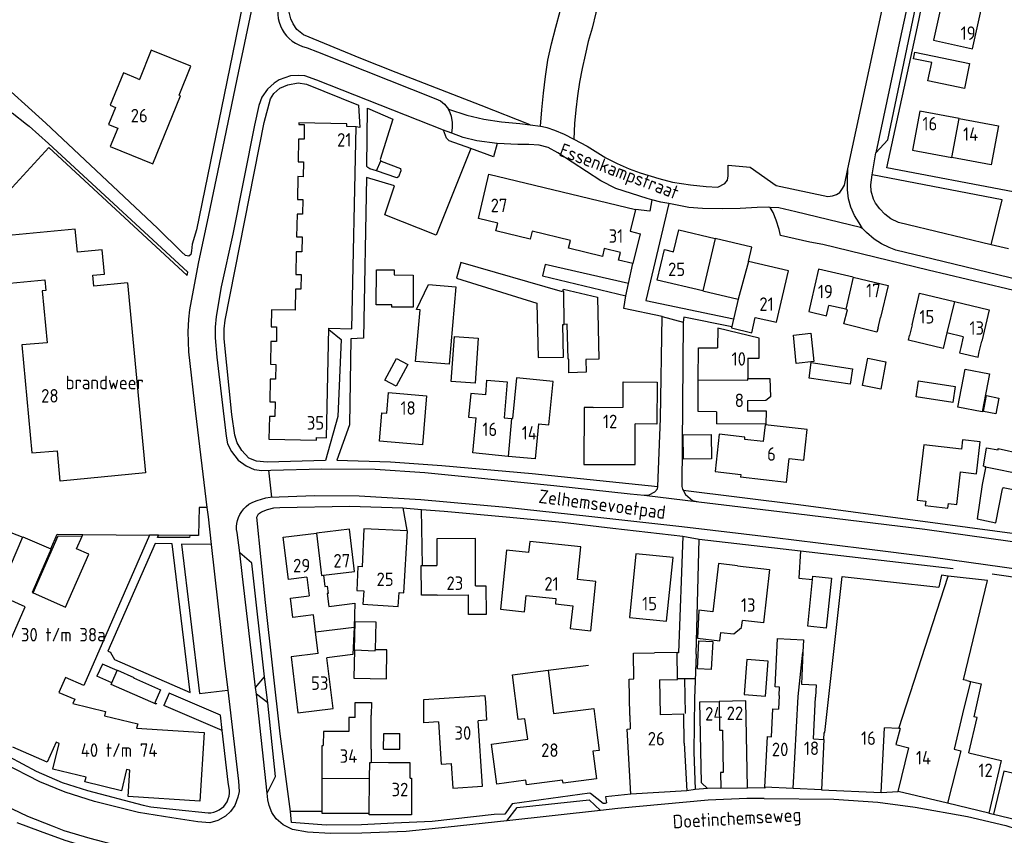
# Model space of a CAD drawing. Header units: metres. Extents: x 226218 to 240385, y 439369 to 449677.
# Tile 48 of 256: x 228645 to 228827, y 440047 to 440199. Entities that reach past the tile are written whole.
import ezdxf

# ---------------------------------------------------------------- set-up
doc = ezdxf.new("R2010")
doc.units = ezdxf.units.M
doc.header["$MEASUREMENT"] = 0
for name, color, linetype in [('BIJGEBOUW', 4, 'Continuous'), ('DAKRAND', 4, 'Continuous'), ('DAKRAND-BYG', 4, 'Continuous'), ('FUNKTIEAAND', 253, 'Continuous'), ('HOOFDGEBOUW', 4, 'Continuous'), ('HUISNUMMER', 253, 'Continuous'), ('KANTVERH', 253, 'Continuous'), ('KNTGESLVERH', 253, 'Continuous'), ('MUUR', 253, 'Continuous'), ('STRAATNAAM', 253, 'Continuous'), ('TUSSENMUUR', 253, 'Continuous')]:
    doc.layers.add(name, color=color, linetype=linetype)
doc.styles.get("Standard").update_dxf_attribs({"font": 'iso.shx'})

msp = doc.modelspace()

# ---------------------------------------------------------------- linework, layer by layer
at = {"layer": 'BIJGEBOUW'}
msp.add_lwpolyline([(228783.21, 440079.66), (228779.24, 440079.95), (228778.76, 440073.47), (228782.74, 440073.18), (228783.21, 440079.66)], dxfattribs=at)
at = {"layer": 'DAKRAND'}
for p, q in [((228782.87, 440123.53), (228773.64, 440123.61)), ((228823.51, 440115.49), (228823.52, 440115.57)), ((228648.03, 440095.07), (228646.83, 440092.36)), ((228697.72, 440095.18), (228698.16, 440091.77)), ((228820.03, 440076.06), (228820.74, 440075.9)), ((228709.63, 440063.31), (228709.66, 440069.61)), ((228757.61, 440069.6), (228757.64, 440067.11)), ((228712.02, 440066.27), (228714.96, 440066.22)), ((228712.85, 440060.83), (228709.63, 440060.84))]:
    msp.add_line(p, q, dxfattribs=at)
for points in [[(228666.44, 440187.53), (228663.75, 440188.64), (228661.28, 440182.64), (228662.3, 440182.22), (228661.01, 440179.08), (228662.7, 440178.38)], [(228710.6, 440145.69), (228710.64, 440152.17), (228713.91, 440152.15), (228713.9, 440151.21), (228717.46, 440151.19), (228717.43, 440145.21), (228713.5, 440145.23), (228713.51, 440145.67), (228710.6, 440145.69)], [(228803.59, 440141.43), (228803.38, 440140.6), (228797.25, 440142.13), (228797.91, 440144.77)], [(228816.32, 440140.46), (228815.65, 440137.6), (228809.22, 440139.12), (228809.42, 440139.99)], [(228818.91, 440137.77), (228818.69, 440136.8), (228822.12, 440135.99), (228822.34, 440136.95)], [(228730.9, 440129.01), (228731.1, 440131.7), (228734.83, 440131.43), (228734.33, 440124.73)], [(228740.68, 440123.65), (228742.57, 440123.46), (228743.36, 440131.46), (228736.58, 440132.13), (228735.84, 440124.59)], [(228750.81, 440126.62), (228756.38, 440126.69), (228756.36, 440131.38), (228762.64, 440131.33), (228762.6, 440123.54), (228758.6, 440123.63)], [(228779.44, 440132.01), (228783.52, 440132.05), (228783.65, 440128.64), (228782.76, 440127.95), (228779.4, 440127.87)], [(228823.52, 440115.57), (228823.54, 440115.67), (228823.12, 440115.76), (228823.7, 440119.2), (228825.82, 440118.78), (228825.86, 440119.03), (228830.22, 440118.04), (228830.81, 440120.9)], [(228642.83, 440097.33), (228645.12, 440102.67), (228650.27, 440100.47)], [(228650.27, 440100.47), (228650.33, 440100.44), (228648.03, 440095.07)], [(228645.55, 440089.69), (228640.42, 440092), (228642.83, 440097.33)], [(228700.85, 440095.57), (228701.07, 440093.5), (228701.52, 440093.55), (228701.66, 440092.2), (228701.52, 440092.18)], [(228793.75, 440066.45), (228796.91, 440095.33), (228814.85, 440093.36)], [(228708.3, 440092.66), (228708.13, 440090.23), (228714.65, 440089.77), (228714.83, 440092.37)], [(228785.27, 440073.28), (228785.34, 440074.84), (228784.54, 440074.88), (228784.97, 440083.83), (228789.78, 440083.6), (228789.67, 440081.32)], [(228763.08, 440076.17), (228766.4, 440076.22), (228766.33, 440081.26), (228762.17, 440081.21)], [(228789.67, 440081.32), (228789.39, 440075.38), (228792.14, 440075.25), (228792.02, 440072.95)], [(228820.74, 440075.9), (228822.72, 440075.46), (228821.31, 440069.36)], [(228722.12, 440068.41), (228719.4, 440068.24), (228719.41, 440072.52), (228730.74, 440073.27), (228730.83, 440072)], [(228706.68, 440069.21), (228706.72, 440072), (228709.7, 440071.96), (228709.66, 440069.61)], [(228783.87, 440065.65), (228784.09, 440070.8), (228785.14, 440070.75)], [(228767.67, 440064.47), (228767.58, 440069.82), (228763.19, 440069.7)]]:
    msp.add_lwpolyline(points, dxfattribs=at)
at = {"layer": 'DAKRAND-BYG'}
msp.add_line((228711.95, 440063.31), (228712.02, 440066.27), dxfattribs=at)
for points in [[(228810.43, 440192.48), (228820.54, 440190.37), (228819.58, 440185.76), (228812.83, 440187.17), (228813.54, 440190.55), (228810.17, 440191.25), (228810.43, 440192.48)], [(228745.18, 440148.22), (228745.14, 440148.06), (228726.29, 440153.54), (228725.46, 440150.61), (228740.37, 440145.96), (228740.59, 440135.89), (228745.31, 440136), (228745.18, 440142.04), (228745.43, 440142.05)], [(228757.34, 440149.6), (228741.9, 440153.17), (228741.42, 440151.05), (228756.82, 440147.32), (228757.34, 440149.6)], [(228725.32, 440149), (228724.1, 440134.65), (228717.9, 440135.17), (228718.72, 440144.76), (228718.04, 440144.82), (228720.31, 440149.42), (228725.32, 440149)], [(228745.18, 440148.22), (228745.29, 440148.59), (228751.59, 440147.12), (228751.84, 440135.59), (228749.43, 440135.54), (228749.48, 440133.17), (228746.31, 440133.1), (228746.26, 440135.59), (228746.14, 440135.59), (228746, 440142.06), (228745.43, 440142.05)], [(228791.15, 440140.39), (228791.67, 440135.15), (228788.44, 440134.83), (228787.91, 440140.07), (228791.15, 440140.39)], [(228729.51, 440139.48), (228728.93, 440131.18), (228724.49, 440131.49), (228725.08, 440139.79), (228729.51, 440139.48)], [(228716.42, 440134.61), (228714.28, 440130.59), (228712.2, 440131.69), (228714.34, 440135.72), (228716.42, 440134.61)], [(228791.22, 440134.97), (228798.86, 440133.79), (228798.42, 440130.94), (228790.79, 440132.11), (228791.22, 440134.97)], [(228805.05, 440135.13), (228804.1, 440130.07), (228800.71, 440130.71), (228801.66, 440135.77), (228805.05, 440135.13)], [(228824.23, 440132.89), (228822.85, 440125.83), (228818.35, 440126.71), (228819.73, 440133.77), (228824.23, 440132.89)], [(228811.11, 440131.6), (228817.88, 440130.54), (228817.43, 440127.59), (228810.65, 440128.65), (228811.11, 440131.6)], [(228825.99, 440128.4), (228825.44, 440125.47), (228823.13, 440125.91), (228823.68, 440128.84), (228825.99, 440128.4)], [(228767.46, 440121.58), (228772.68, 440121.65), (228772.74, 440117.14), (228767.52, 440117.07), (228767.46, 440121.58)], [(228794.96, 440095.03), (228794, 440085.75), (228790.55, 440086.1), (228791.51, 440095.39), (228794.96, 440095.03)], [(228706.56, 440081.73), (228706.66, 440087.02), (228710.49, 440086.94), (228710.39, 440081.76)], [(228772.95, 440083.27), (228772.66, 440078.1), (228770.1, 440078.24), (228770.38, 440083.41), (228772.95, 440083.27)], [(228706.56, 440081.73), (228706.46, 440076.51), (228712.48, 440076.4), (228712.58, 440081.72), (228710.39, 440081.76)]]:
    msp.add_lwpolyline(points, dxfattribs=at)
at = {"layer": 'HOOFDGEBOUW'}
for p, q in [((228666.44, 440187.53), (228666.7, 440187.43)), ((228696.2, 440176.37), (228696.12, 440172.16)), ((228696.06, 440169.42), (228695.98, 440165.21)), ((228695.92, 440162.47), (228695.83, 440158.26)), ((228695.78, 440155.52), (228695.7, 440151.32)), ((228648.68, 440148.24), (228649.6, 440138.63)), ((228771.13, 440148.28), (228777.68, 440146.73)), ((228797.61, 440144.84), (228794.48, 440145.57)), ((228797.91, 440144.77), (228797.61, 440144.84)), ((228803.59, 440141.43), (228804.04, 440143.33)), ((228809.9, 440141.99), (228809.42, 440139.99)), ((228816.35, 440140.46), (228816.32, 440140.46)), ((228819.38, 440139.74), (228816.35, 440140.46)), ((228691.08, 440138.87), (228691, 440134.66)), ((228819.38, 440139.74), (228818.91, 440137.77)), ((228822.34, 440136.95), (228822.81, 440138.92)), ((228779.48, 440135.8), (228779.44, 440132.01)), ((228690.94, 440131.92), (228690.86, 440127.71)), ((228779.4, 440127.87), (228779.38, 440125.98)), ((228773.64, 440125.86), (228773.64, 440123.61)), ((228734.33, 440124.73), (228735.69, 440124.61)), ((228735.69, 440124.61), (228735.84, 440124.59)), ((228786.6, 440112.78), (228778.1, 440113.73)), ((228656.09, 440102.82), (228656.23, 440103.14)), ((228656.23, 440103.14), (228668.6, 440103.02)), ((228646.83, 440092.36), (228647.03, 440092.28)), ((228721.86, 440091.9), (228727.68, 440091.93)), ((228699.85, 440081.08), (228699.35, 440085.09)), ((228661.62, 440075.62), (228662.61, 440077.91)), ((228763.08, 440076.17), (228763.19, 440069.7)), ((228661.48, 440075.3), (228661.62, 440075.62)), ((228785.27, 440073.28), (228785.14, 440070.75)), ((228791.65, 440065.25), (228792.02, 440072.95)), ((228807.46, 440067.17), (228804.77, 440067.3)), ((228807.67, 440067.16), (228807.46, 440067.17)), ((228791.65, 440065.25), (228793.55, 440065.16)), ((228709.63, 440063.31), (228709.63, 440060.84)), ((228793.12, 440055.83), (228787.83, 440056.07))]:
    msp.add_line(p, q, dxfattribs=at)
for points in [[(228815.44, 440201.92), (228813.88, 440194.69), (228821.11, 440193.12), (228822.68, 440200.36)], [(228674.08, 440184.5), (228676.25, 440189.87), (228668.9, 440192.86), (228666.7, 440187.43)], [(228662.7, 440178.38), (228661.32, 440174.99), (228669.18, 440171.8), (228674.3, 440184.41), (228674.08, 440184.5)], [(228818.61, 440180.19), (228811.34, 440181.55), (228809.99, 440174.31), (228817.26, 440172.95)], [(228818.61, 440180.19), (228825.88, 440178.83), (228824.53, 440171.59), (228817.26, 440172.95)], [(228690.8, 440124.97), (228690.72, 440120.76), (228699.53, 440120.59), (228699.54, 440121.08), (228701.38, 440121.04), (228701.79, 440141.34), (228706.1, 440141.25), (228706.86, 440178.66), (228705.15, 440178.69), (228705.16, 440179.2), (228696.26, 440179.37), (228696.26, 440179.11)], [(228696.26, 440179.11), (228697.26, 440179.09), (228697.21, 440176.35), (228696.2, 440176.37)], [(228696.12, 440172.16), (228697.13, 440172.14), (228697.08, 440169.4), (228696.06, 440169.42)], [(228731.49, 440169.86), (228758.64, 440163.36), (228757.66, 440159.29), (228759.48, 440158.85), (228758.15, 440153.3), (228755.5, 440153.93), (228755.84, 440155.38), (228752.86, 440156.1), (228752.51, 440154.65), (228746.22, 440156.15), (228746.57, 440157.6), (228739.47, 440159.3), (228739.13, 440157.85), (228732.78, 440159.37), (228733.13, 440160.82), (228729.53, 440161.68), (228731.49, 440169.86)], [(228695.98, 440165.21), (228697, 440165.19), (228696.95, 440162.45), (228695.92, 440162.47)], [(228664.5, 440149.75), (228658.28, 440149.16), (228658.08, 440151.16), (228660.22, 440151.36), (228659.79, 440155.84), (228655.21, 440155.4), (228654.8, 440159.67), (228641.86, 440158.44), (228642.7, 440149.69), (228649.18, 440150.31), (228649.37, 440148.3), (228648.68, 440148.24)], [(228695.83, 440158.26), (228696.87, 440158.24), (228696.8, 440155.5), (228695.78, 440155.52)], [(228771.13, 440148.28), (228762.67, 440150.27), (228764, 440155.92), (228765.69, 440155.52), (228766.64, 440159.54), (228773.41, 440157.94)], [(228779.55, 440153.7), (228780.18, 440156.35), (228773.41, 440157.94)], [(228777.68, 440146.73), (228776.42, 440141.39), (228780.17, 440140.51), (228780.84, 440143.35), (228784.76, 440142.43), (228787.01, 440151.94), (228779.55, 440153.7)], [(228695.7, 440151.32), (228696.71, 440151.3), (228696.65, 440148.56), (228695.64, 440148.58)], [(228799, 440150.78), (228792.57, 440152.29), (228791.17, 440146.35)], [(228664.5, 440149.75), (228667.86, 440114.52), (228652.04, 440113.01), (228651.51, 440118.6)], [(228799, 440150.78), (228805.43, 440149.27), (228804.04, 440143.33)], [(228695.64, 440148.58), (228695.56, 440144.67), (228691.2, 440144.76), (228691.14, 440141.61)], [(228809.9, 440141.99), (228811.28, 440147.83), (228817.74, 440146.3)], [(228791.17, 440146.35), (228790.73, 440144.44), (228794.03, 440143.66), (228794.48, 440145.57)], [(228817.74, 440146.3), (228824.2, 440144.77), (228822.81, 440138.92)], [(228691.14, 440141.61), (228692.14, 440141.59), (228692.09, 440138.85), (228691.08, 440138.87)], [(228779.48, 440135.8), (228781.53, 440135.79), (228781.57, 440139.47), (228773.88, 440141.36), (228773.85, 440137.7)], [(228649.6, 440138.63), (228644.94, 440138.25), (228646.8, 440118.23), (228651.51, 440118.6)], [(228770.28, 440131.78), (228770.33, 440137.73), (228773.85, 440137.7)], [(228691, 440134.66), (228692, 440134.64), (228691.95, 440131.9), (228690.94, 440131.92)], [(228773.64, 440125.86), (228770.22, 440125.9), (228770.28, 440131.78)], [(228712.87, 440129.4), (228719.9, 440128.83), (228719.18, 440119.75), (228711.19, 440120.39), (228711.62, 440125.68), (228712.56, 440125.6), (228712.87, 440129.4)], [(228730.9, 440129.01), (228728.12, 440129.27), (228727.7, 440124.88), (228729.09, 440124.75)], [(228690.86, 440127.71), (228691.86, 440127.69), (228691.8, 440124.95), (228690.8, 440124.97)], [(228750.81, 440126.62), (228749.12, 440126.63), (228749.09, 440116.08), (228758.58, 440116.06), (228758.6, 440123.63)], [(228782.87, 440123.53), (228782.89, 440125.95), (228779.38, 440125.98)], [(228735.06, 440117.59), (228728.47, 440118.22), (228729.09, 440124.75)], [(228740.68, 440123.65), (228740.07, 440117.12), (228735.06, 440117.59)], [(228786.6, 440112.78), (228787.09, 440117.18), (228789.83, 440116.88), (228790.46, 440122.56), (228782.66, 440123.43), (228782.32, 440120.34), (228778.88, 440120.73), (228778.92, 440121.15), (228774.15, 440121.68), (228773.38, 440114.76), (228778.15, 440114.23), (228778.1, 440113.73)], [(228810.86, 440109.49), (228812.44, 440109.31), (228812.34, 440108.48), (228816.53, 440108), (228816.62, 440108.83), (228818.19, 440108.65), (228818.89, 440114.72), (228821.85, 440114.38), (228822.53, 440120.3), (228819.25, 440120.68), (228819.05, 440118.95), (228812.04, 440119.76), (228810.86, 440109.49)], [(228823.51, 440115.49), (228822.89, 440112.39), (228821.93, 440106), (228825.39, 440105.3), (228826.64, 440111.56), (228826.69, 440111.55), (228826.75, 440111.84), (228830.23, 440111.15), (228829.52, 440107.62), (228831.1, 440107.3)], [(228697.72, 440095.18), (228694.33, 440094.77), (228693.37, 440102.63), (228699.54, 440103.38)], [(228700.85, 440095.57), (228706.58, 440096.27), (228705.62, 440104.12), (228699.54, 440103.38)], [(228714.83, 440092.37), (228715.73, 440092.33), (228716.36, 440103.82), (228708.28, 440104.18), (228707.96, 440097.14), (228707.2, 440097.18), (228707, 440092.72), (228708.3, 440092.66)], [(228668.6, 440103.02), (228656.38, 440075.13), (228652.99, 440076.61), (228651.79, 440073.86), (228654.72, 440072.58), (228654.38, 440071.82), (228660.45, 440070.31), (228660.26, 440069.54), (228666.4, 440068.02), (228666.2, 440067.2), (228678.68, 440066.42), (228677.88, 440053.71), (228664.65, 440054.54), (228664.95, 440059.43), (228664.33, 440059.58), (228663.37, 440055.62), (228656.6, 440057.27), (228656.82, 440058.14), (228650.67, 440059.63), (228651.83, 440064.4), (228651.26, 440064.64), (228649.64, 440060.92), (228643.24, 440063.72)], [(228647.03, 440092.28), (228653.03, 440089.65), (228657.33, 440099.47), (228655.06, 440100.47), (228656.09, 440102.82)], [(228729.01, 440093.58), (228728.96, 440102.36), (228721.81, 440102.32), (228721.83, 440097.4)], [(228751.29, 440094.43), (228747.89, 440094.78), (228748.52, 440100.8), (228739.04, 440101.79), (228738.83, 440099.8), (228734.74, 440100.22), (228733.6, 440089.26), (228738.07, 440088.8), (228738.37, 440091.79), (228743.9, 440091.23), (228743.79, 440090.24), (228747, 440089.9), (228746.56, 440085.67), (228750.34, 440085.28), (228751.29, 440094.43)], [(228758.68, 440099.56), (228757.5, 440087.76), (228764.41, 440087.07), (228765.59, 440098.87), (228758.68, 440099.56)], [(228721.86, 440091.9), (228718.98, 440091.89), (228718.93, 440097.38), (228721.83, 440097.4)], [(228777.52, 440097.34), (228774, 440097.74), (228772.97, 440088.78), (228770.37, 440089.08), (228770.14, 440083.89), (228774.28, 440083.41), (228774.46, 440084.98), (228776.86, 440084.73), (228778.25, 440085.88), (228778.47, 440087.16)], [(228777.52, 440097.34), (228783.49, 440096.66), (228782.35, 440086.72), (228778.47, 440087.16)], [(228816.57, 440095.41), (228815.35, 440095.55), (228814.85, 440093.36)], [(228820.03, 440076.06), (228819.39, 440076.21), (228823.86, 440094.57), (228816.57, 440095.41)], [(228729.01, 440093.58), (228730.92, 440093.59), (228730.95, 440088.3), (228727.7, 440088.28), (228727.68, 440091.93)], [(228699.35, 440085.09), (228698.95, 440088.25), (228695.13, 440087.76), (228694.69, 440091.34), (228698.16, 440091.77)], [(228701.52, 440092.18), (228701.8, 440089.78), (228706.65, 440090.38), (228706.48, 440085.95)], [(228641.03, 440079.37), (228645.55, 440089.69)], [(228706.48, 440085.95), (228706.28, 440080.88), (228701.42, 440080.27)], [(228699.85, 440081.08), (228694.8, 440080.46), (228696.09, 440070.07), (228702.59, 440070.88), (228701.42, 440080.27)], [(228757.61, 440069.6), (228757.49, 440076.34), (228758.33, 440076.36), (228758.25, 440081.14), (228762.17, 440081.21)], [(228662.61, 440077.91), (228662.63, 440077.96), (228665.66, 440076.64), (228665.61, 440076.53), (228670.62, 440074.35), (228669.56, 440071.91), (228669.86, 440071.78), (228669.82, 440071.69), (228661.48, 440075.3)], [(228738.67, 440065.2), (228738.14, 440068.99), (228736.91, 440068.82), (228735.84, 440077.14), (228742.43, 440077.97), (228743.47, 440069.92), (228750.91, 440070.87), (228751.39, 440066.9)], [(228730.83, 440072), (228731.05, 440068.69), (228729.49, 440068.58)], [(228774.45, 440056.09), (228771.99, 440056.04), (228770.88, 440057.1), (228770.57, 440072.13), (228774.15, 440072.2)], [(228774.45, 440056.09), (228779.4, 440056.2), (228779.07, 440072.31), (228774.15, 440072.2)], [(228706.68, 440069.21), (228705.49, 440069.2), (228705.5, 440066.64), (228700.81, 440066.64), (228700.79, 440064.03)], [(228820.4, 440062.68), (228821.96, 440069.2), (228821.31, 440069.36)], [(228722.12, 440068.41), (228722.65, 440060.54), (228724.46, 440060.66), (228724.77, 440056.09), (228730.3, 440056.46), (228729.49, 440068.58)], [(228751.39, 440066.9), (228751.9, 440063.1), (228750.71, 440062.94), (228751.39, 440057.85), (228745.22, 440057.03), (228745.14, 440057.62), (228738.45, 440056.73), (228738.33, 440057.61), (228732.92, 440056.88), (228731.93, 440064.29), (228738.67, 440065.2)], [(228767.67, 440064.47), (228768.17, 440055.6), (228757.75, 440055.01), (228757.07, 440067.07), (228757.64, 440067.11)], [(228793.12, 440055.83), (228804.18, 440055.33), (228804.77, 440067.3)], [(228807.67, 440067.16), (228806.85, 440064.2), (228809.28, 440063.61)], [(228711.95, 440063.31), (228714.96, 440063.32), (228714.96, 440066.22)], [(228787.83, 440056.07), (228782.62, 440056.3), (228783.07, 440065.69), (228783.87, 440065.65)], [(228793.55, 440065.16), (228793.61, 440066.45), (228793.75, 440066.45)], [(228700.56, 440057.93), (228700.55, 440064.03), (228700.79, 440064.03)], [(228816.47, 440053.31), (228807.34, 440055.49), (228809.28, 440063.61)], [(228820.4, 440062.68), (228826.42, 440061.25), (228824.09, 440051.49), (228816.47, 440053.31)], [(228716.89, 440057.95), (228716.9, 440060.83), (228712.85, 440060.83)], [(228830.09, 440059.57), (228829.85, 440058.58), (228826.91, 440059.29), (228824.99, 440051.28), (228830.67, 440049.92)], [(228709.28, 440051.44), (228700.57, 440051.43), (228700.56, 440057.93)], [(228716.89, 440057.95), (228717.14, 440057.95), (228717.1, 440051.19), (228709.28, 440051.19), (228709.28, 440051.44)]]:
    msp.add_lwpolyline(points, dxfattribs=at)
at = {"layer": 'KANTVERH'}
for p, q in [((228643.16, 440181.22), (228645.77, 440179.17)), ((228645.77, 440179.17), (228646.27, 440178.76)), ((228646.27, 440178.76), (228649.85, 440175.59)), ((228747.35, 440179.27), (228747.22, 440176.36)), ((228649.85, 440175.59), (228675.69, 440151.7)), ((228710.65, 440170.47), (228711.47, 440172.33)), ((228757.34, 440149.6), (228758.15, 440153.3)), ((228690.61, 440115.02), (228691.2, 440110.03)), ((228760.27, 440110.39), (228770.36, 440109.15)), ((228677.76, 440108.11), (228677.68, 440102.91)), ((228679.23, 440108.12), (228677.76, 440108.11)), ((228715.51, 440108.04), (228718.97, 440107.75)), ((228685.29, 440099.7), (228684.8, 440103.46)), ((228670.25, 440103), (228668.6, 440103.02)), ((228670.07, 440102.54), (228670.25, 440103)), ((228675.99, 440102.53), (228670.07, 440102.54)), ((228676.03, 440102.93), (228670.25, 440103)), ((228676.03, 440102.93), (228675.99, 440102.53)), ((228677.68, 440102.91), (228676.03, 440102.93)), ((228767.39, 440102.81), (228770.43, 440102.22)), ((228669.61, 440101.44), (228660.88, 440081.5)), ((228672.75, 440101.41), (228669.61, 440101.44)), ((228676.1, 440073.82), (228672.75, 440101.41)), ((228680.01, 440101.24), (228674.49, 440101.31)), ((228674.49, 440101.31), (228677.84, 440073.64)), ((228789.23, 440100.07), (228817.53, 440096.82)), ((228687.51, 440097.87), (228685.29, 440099.7)), ((228685.84, 440095.35), (228685.29, 440099.7)), ((228687.55, 440097.83), (228687.55, 440097.85)), ((228688.24, 440074.79), (228685.84, 440095.35)), ((228842.67, 440093.25), (228824.71, 440095.76)), ((228660.88, 440081.5), (228661.35, 440081.31)), ((228661.35, 440081.31), (228661.33, 440081.23)), ((228661.33, 440081.23), (228662.11, 440079.93)), ((228662.11, 440079.93), (228676.1, 440073.82)), ((228659.84, 440079.1), (228658.85, 440076.85)), ((228662.61, 440077.91), (228659.84, 440079.1)), ((228661.62, 440075.62), (228658.85, 440076.85)), ((228690.5, 440071.95), (228689.9, 440076.75)), ((228769.69, 440076.4), (228766.44, 440076.39)), ((228767.91, 440069.97), (228767.8, 440076.39)), ((228677.84, 440073.64), (228683.09, 440074.28)), ((228672.25, 440073.74), (228671.26, 440071.46)), ((228681.71, 440069.64), (228672.25, 440073.74)), ((228690.39, 440055.2), (228688.43, 440073.52)), ((228682.04, 440066.79), (228671.26, 440071.46)), ((228682.04, 440066.79), (228681.71, 440069.64)), ((228683.15, 440057.24), (228682.04, 440066.79)), ((228683.4, 440055.7), (228683.15, 440057.24)), ((228757.78, 440055.02), (228753.07, 440054.51)), ((228804.18, 440055.33), (228807.34, 440055.49)), ((228732.45, 440051.21), (228720.95, 440049.91)), ((228824.09, 440051.49), (228824.99, 440051.28))]:
    msp.add_line(p, q, dxfattribs=at)
for points in [[(228713.16, 440333.16), (228708.64, 440311.28), (228704.55, 440291.14), (228700.34, 440270.41), (228694.54, 440243.07), (228688, 440211.88), (228683.93, 440192.09), (228677.3, 440159.59), (228676.48, 440156.94), (228676.37, 440155.66), (228676.23, 440155.01), (228675.86, 440154.69), (228675.27, 440154.83), (228674.48, 440155.49), (228670.07, 440159.85), (228649.35, 440179.35), (228639.6, 440188.13), (228636.57, 440190.25), (228633.46, 440192), (228630.65, 440193.53), (228626.34, 440195.72), (228621.72, 440197.44), (228614.91, 440199.34), (228612.38, 440200.02)], [(228856.97, 440208.8), (228861.78, 440207.79), (228854.94, 440176.8), (228852.04, 440162.16), (228805.21, 440171.08), (228810.89, 440197.16), (228817.82, 440230.67), (228826.42, 440270.72), (228832.5, 440299.37), (228855.9, 440293.51), (228863.09, 440291.84)], [(228697.41, 440247.9), (228693.71, 440230.37), (228688.33, 440204.55), (228684.76, 440187.46), (228681.79, 440173.21), (228679.54, 440162.31), (228677.62, 440153.31), (228676, 440144.74), (228675.82, 440143.01), (228675.66, 440140.65), (228675.8, 440136.97), (228677.13, 440125.62), (228679.23, 440108.12)], [(228797.36, 440167.87), (228798.01, 440170.89), (228810.06, 440226.8), (228810.17, 440227.76), (228810.12, 440228.8), (228809.86, 440229.98), (228809.38, 440230.96), (228808.79, 440231.76), (228807.79, 440232.6), (228806.38, 440233.24), (228805.18, 440233.62), (228772.13, 440241.32), (228771.02, 440241.58)], [(228814.28, 440225.3), (228807.87, 440195.91), (228803.17, 440173.86)], [(228827.77, 440156.03), (228824.54, 440156.8), (228809.16, 440160.48), (228807.39, 440160.91), (228805.95, 440161.6), (228804.81, 440162.47), (228803.9, 440163.46), (228803.14, 440164.48), (228802.77, 440165.26), (228802.33, 440166.71), (228802.26, 440167.93), (228802.49, 440169.75), (228803.17, 440173.86), (228805.37, 440176.26), (228810.01, 440198.35), (228815.1, 440222.43)], [(228757.05, 440216.61), (228755.93, 440213.86), (228754.88, 440211.09), (228753.89, 440208.29), (228752.97, 440205.48), (228752.11, 440202.64), (228751.31, 440199.79), (228750.58, 440196.92)], [(228739.13, 440179.04), (228730.04, 440182.59), (228714.27, 440188.74), (228707.75, 440191.29), (228697.12, 440195.67), (228695.89, 440196.7), (228695.19, 440197.73), (228694.77, 440198.69), (228694.42, 440200.12), (228694.45, 440201.31), (228696.31, 440210.95)], [(228742.41, 440191.02), (228743.1, 440194.06), (228743.85, 440197.09), (228744.65, 440200.1), (228745.52, 440203.09), (228746.45, 440206.06), (228747.43, 440209.02)], [(228692.6, 440201.6), (228692.44, 440200.9), (228692.36, 440200.18), (228692.36, 440199.46), (228692.44, 440198.75), (228692.6, 440198.04), (228692.83, 440197.36), (228693.14, 440196.71), (228693.52, 440196.09), (228693.96, 440195.53), (228694.46, 440195.01), (228695.01, 440194.55), (228695.61, 440194.15), (228696.26, 440193.82), (228696.93, 440193.56), (228697.63, 440193.38)], [(228750.58, 440196.92), (228749.89, 440194.44), (228749.28, 440191.95), (228748.74, 440189.44), (228748.27, 440186.91), (228747.89, 440184.37), (228747.58, 440181.82), (228747.35, 440179.27)], [(228697.63, 440193.38), (228697.81, 440193.28), (228699.69, 440192.53)], [(228699.69, 440192.53), (228721.61, 440183.86), (228722.51, 440183.45), (228723.24, 440182.86), (228723.73, 440182.21), (228723.99, 440181.92), (228727.39, 440180.83), (228730.55, 440180.1), (228733.79, 440179.6), (228737.19, 440179.26), (228739.13, 440179.04), (228741.02, 440178.75)], [(228741.02, 440178.75), (228741.27, 440181.83), (228741.59, 440184.9), (228741.97, 440187.97), (228742.41, 440191.02)], [(228755, 440167.22), (228752.22, 440168.66), (228744.25, 440173.86), (228742.45, 440174.81), (228740.76, 440175.26), (228738.89, 440175.41), (228736.81, 440175.41), (228732.99, 440175.58), (228729.26, 440176.08), (228726.72, 440176.67), (228724.6, 440177.45), (228723.73, 440177.77), (228723.08, 440178.02), (228699.58, 440187.28), (228697.39, 440188.08), (228696.14, 440188.16), (228694.68, 440188.09), (228692.63, 440187.37), (228691.65, 440186.76), (228690.46, 440185.63), (228689.4, 440184.17), (228688.83, 440182.6), (228688.03, 440178.99), (228684, 440158.74), (228681.83, 440149), (228680.95, 440143.51), (228680.72, 440141.53), (228680.74, 440139.58), (228681.04, 440135.99), (228682.77, 440121.32), (228683.03, 440119.93), (228683.77, 440118.48)], [(228701.78, 440141.11), (228704.09, 440139.23), (228703.49, 440124.95), (228701.18, 440116.85), (228690.41, 440116.51), (228688.4, 440116.7), (228686.99, 440117.26), (228685.66, 440118.71), (228684.82, 440120.13), (228684.37, 440121.55), (228683.85, 440125.37), (228682.43, 440139.38), (228682.39, 440141.23), (228682.57, 440142.83), (228689.82, 440179.46), (228690.99, 440183.83), (228691.61, 440184.83), (228692.72, 440185.79), (228694.24, 440186.42), (228696.15, 440186.8), (228697.68, 440186.53), (228707.29, 440182.66), (228707.56, 440178.55), (228706.86, 440178.66)], [(228708.86, 440171.3), (228708.98, 440182.09), (228713.69, 440180.08)], [(228724.6, 440177.45), (228724.75, 440178.5), (228724.71, 440179.52), (228724.53, 440180.56), (228724.32, 440181.23), (228723.99, 440181.92)], [(228713.69, 440180.08), (228711.32, 440172.57), (228711.47, 440172.33), (228711.48, 440172.32), (228715.11, 440170.95), (228715.18, 440170.53), (228714.71, 440169.38), (228714.44, 440169.18), (228710.65, 440170.47), (228709.4, 440170.9), (228709.06, 440171.1), (228708.86, 440171.3)], [(228741.02, 440178.75), (228741.38, 440178.7), (228742.22, 440178.51), (228743.63, 440178.01), (228745.43, 440177.32), (228747.22, 440176.36)], [(228728.14, 440174.61), (228724.08, 440176.03), (228723.62, 440176.57), (228723.08, 440178.02)], [(228747.22, 440176.36), (228749.68, 440175.05), (228753.13, 440172.92), (228755.21, 440171.84), (228757.45, 440170.88)], [(228732.99, 440175.58), (228732.32, 440173.09), (228728.14, 440174.61), (228721.7, 440158.55), (228712.18, 440162.32), (228713.95, 440167.74), (228708.79, 440169.26), (228708.22, 440139.47), (228705.86, 440139.34), (228705.65, 440123.41), (228703.3, 440116.88), (228713.22, 440116.61), (228722.73, 440115.89), (228739.46, 440114.39), (228762.79, 440112.03)], [(228757.45, 440170.88), (228759.48, 440170.12), (228762.94, 440169.07), (228765.51, 440168.42), (228768.82, 440167.88), (228771.72, 440167.59), (228773.89, 440167.5), (228775.18, 440168.14), (228775.67, 440168.8), (228775.8, 440169.56), (228775.8, 440171.56), (228779.91, 440171.16), (228784.68, 440167.77), (228794.27, 440165.72), (228795.15, 440165.84), (228795.9, 440166.09), (228796.51, 440166.51), (228797.01, 440167.2), (228797.36, 440167.87)], [(228800.71, 440159.82), (228800.08, 440160.86), (228799.19, 440162.22), (228798.57, 440163.76), (228798.13, 440165.3), (228797.94, 440166.99), (228797.9, 440168.65), (228798.01, 440170.89)], [(228824.54, 440156.8), (228826.58, 440165.13), (228802.49, 440169.75)], [(228804.21, 440156.97), (228802.89, 440157.82), (228801.47, 440159.06), (228800.71, 440159.82), (228800.36, 440160.01), (228788.37, 440162.88), (228785.18, 440163.66), (228783.58, 440163.72), (228783.22, 440163.74), (228781.2, 440163.73), (228778.01, 440163.55), (228774.77, 440163.43), (228771.04, 440163.51), (228768.55, 440163.68), (228764.83, 440164.42), (228763.33, 440164.72), (228761.69, 440165.15), (228760.83, 440165.37), (228755, 440167.22)], [(228761.69, 440165.15), (228761.28, 440163.04), (228758.64, 440163.36)], [(228764.83, 440164.42), (228760.55, 440146.49), (228776.81, 440143.06)], [(228790.95, 440157.31), (228785.5, 440158.52), (228785.28, 440159.65), (228784.69, 440161.38), (228784.13, 440162.75), (228783.58, 440163.72)], [(228767.45, 440111.35), (228788.84, 440108.7), (228835.37, 440102.46), (228837.11, 440102.34), (228838.22, 440102.53), (228839.37, 440103), (228840.41, 440103.94), (228841.23, 440105.32), (228841.61, 440106.52), (228848.6, 440140.94), (228848.1, 440142.46), (228847.33, 440143.77), (228831.09, 440147.76), (228812.86, 440152.09), (228793.36, 440156.86), (228790.95, 440157.31)], [(228831.92, 440149.77), (228813.81, 440154.12), (228806.85, 440155.8), (228805.63, 440156.28), (228804.21, 440156.97)], [(228763.55, 440143.48), (228756.5, 440144.99), (228756.82, 440147.32)], [(228762.79, 440112.03), (228763.25, 440124.58), (228763.55, 440143.48), (228767.46, 440142.47)], [(228767.46, 440142.47), (228767.25, 440112.03), (228767.36, 440111.54), (228767.45, 440111.35), (228767.92, 440110.5), (228769.18, 440109.44), (228770.36, 440109.15), (228788.42, 440107.02), (228812.27, 440104.11), (228835.99, 440100.75)], [(228776.46, 440141.58), (228767.6, 440143.36), (228767.46, 440142.47)], [(228635.3, 440125.71), (228635.57, 440117.57), (228636.18, 440106.07), (228645.09, 440102.6)], [(228683.77, 440118.48), (228685.03, 440116.89), (228686.48, 440115.82), (228687.98, 440115.17), (228689.39, 440114.96), (228691.05, 440115.04), (228700.51, 440115.3), (228710.37, 440115.19), (228719.57, 440114.58), (228728.27, 440113.74), (228743.53, 440112.2), (228757.63, 440110.62), (228760.27, 440110.39), (228761.19, 440110.49), (228762.22, 440111.04), (228762.73, 440111.59), (228762.79, 440112.03)], [(228686.98, 440108.72), (228687.73, 440109.1), (228688.51, 440109.42), (228689.31, 440109.68), (228690.13, 440109.88), (228690.96, 440110.02)], [(228690.96, 440110.02), (228699.21, 440110.34), (228707.45, 440110.3), (228718.84, 440109.57), (228734.69, 440108.17), (228749.96, 440106.54), (228767.23, 440104.57), (228784.48, 440102.58), (228800.51, 440100.61), (228813.82, 440098.91), (228839.79, 440095.29), (228850.2, 440093.81), (228851.22, 440097.68), (228851.7, 440098.2), (228852.28, 440098.37), (228853.09, 440098.26), (228858.47, 440097.38)], [(228679.23, 440108.12), (228679.43, 440106.41), (228680.01, 440101.24)], [(228685.07, 440106.25), (228685.33, 440106.83), (228685.66, 440107.37), (228686.05, 440107.87), (228686.49, 440108.32), (228686.98, 440108.72)], [(228700.52, 440051.76), (228694.71, 440051.8), (228692.78, 440066.16), (228690.09, 440090.53), (228688.49, 440106.3), (228688.8, 440106.92), (228689.34, 440107.29), (228690.43, 440107.75), (228691.6, 440108.08), (228692.76, 440108.12), (228705.65, 440108.39), (228715.51, 440108.04), (228716.25, 440103.93)], [(228719.16, 440097.38), (228718.97, 440107.75), (228723.16, 440107.41), (228734.68, 440106.39), (228745.08, 440105.38), (228754.46, 440104.28), (228767.39, 440102.81), (228766.59, 440081.17), (228766.39, 440081.17)], [(228684.8, 440103.46), (228684.73, 440104.02), (228684.72, 440104.59), (228684.77, 440105.16), (228684.89, 440105.71), (228685.07, 440106.25)], [(228769.88, 440080.96), (228770.43, 440102.22), (228789.23, 440100.07), (228788.89, 440095.03), (228791.44, 440094.76)], [(228680.01, 440101.24), (228682.5, 440079.29), (228683.09, 440074.28)], [(228782.49, 440054.18), (228779.27, 440054.17), (228772.11, 440053.89), (228755.35, 440052.34), (228752.15, 440051.99), (228734.79, 440050.06), (228723.94, 440048.88), (228716.12, 440048.1), (228707.91, 440047.8), (228702.11, 440047.74), (228697.87, 440047.95), (228695.07, 440048.45), (228693.32, 440049.34), (228692.06, 440050.41), (228691.24, 440051.61), (228690.74, 440052.93), (228690.51, 440053.95), (228690.39, 440055.2), (228691.92, 440058.27), (228690.5, 440071.95), (228688.43, 440073.52), (228688.24, 440074.79), (228689.9, 440076.75), (228687.55, 440097.83), (228687.51, 440097.87)], [(228769.88, 440080.96), (228769.54, 440072.71), (228769.43, 440062.86), (228769.69, 440055.86)], [(228624.85, 440075.56), (228628.98, 440071.65), (228632.72, 440068.49), (228637.19, 440065.21), (228642.5, 440061.96), (228647.58, 440059.29), (228652.42, 440057.19), (228657.08, 440055.7), (228667.38, 440052.97), (228668.85, 440052.66)], [(228683.09, 440074.28), (228685.1, 440057.4), (228685.17, 440055.47), (228684.96, 440054.43), (228684.37, 440052.93), (228683.58, 440051.79), (228682.64, 440050.94), (228681.22, 440050.11), (228679.73, 440049.69), (228677.52, 440049.88), (228672.7, 440050.61), (228666.56, 440051.63), (228658.39, 440053.62), (228652.93, 440055.37), (228648.24, 440057.29), (228641.5, 440060.75), (228636.2, 440064.1), (228630.34, 440068.46), (228625.03, 440073.15)], [(228622.37, 440066.27), (228626.1, 440063.14), (228628.4, 440061.31), (228632.13, 440058.63), (228635.62, 440056.4), (228641.7, 440052.95), (228645.99, 440050.91), (228650.55, 440049.14), (228652.73, 440048.28), (228657.52, 440046.84), (228663.14, 440045.37), (228668.74, 440044.21), (228676.91, 440043.05), (228684.48, 440042.14)], [(228771.99, 440056.04), (228769.69, 440055.86), (228768.17, 440055.6)], [(228782.62, 440056.3), (228782.61, 440056.13), (228779.4, 440056.2)], [(228679.42, 440051.53), (228679.96, 440051.56), (228680.49, 440051.66), (228681, 440051.83), (228681.49, 440052.07), (228681.93, 440052.38), (228682.33, 440052.74), (228682.67, 440053.16), (228682.96, 440053.61), (228683.18, 440054.11), (228683.32, 440054.63), (228683.4, 440055.16), (228683.4, 440055.7)], [(228753.07, 440054.51), (228753.28, 440053.39), (228753.02, 440053.26), (228752.66, 440053.26), (228750.3, 440055.11), (228750.13, 440055.17), (228735.78, 440053.23), (228734.44, 440051.28), (228732.45, 440051.21)], [(228782.49, 440054.18), (228795.37, 440054.05), (228803.52, 440053.51), (228810.48, 440052.61), (228820.14, 440050.86), (228827.25, 440049.19), (228831.08, 440047.98)], [(228668.85, 440052.66), (228673.43, 440052.15), (228679.42, 440051.53)], [(228734.79, 440050.06), (228736.74, 440052.55), (228750.05, 440053.98), (228752.15, 440051.99)], [(228720.95, 440049.91), (228713.85, 440049.62), (228707.88, 440049.34), (228701.31, 440049.27), (228694.88, 440049.75), (228694.71, 440051.8)], [(228643.99, 440049.78), (228648.34, 440048.17), (228652.92, 440046.49), (228657.93, 440044.93), (228664.25, 440043.48), (228667.14, 440043.03), (228673.59, 440042.04), (228682.47, 440040.74), (228694.35, 440039.63), (228703.84, 440039.4), (228711.57, 440039.47), (228712.35, 440039.12), (228712.76, 440038.39), (228710.99, 440010.77)]]:
    msp.add_lwpolyline(points, dxfattribs=at)
at = {"layer": 'KNTGESLVERH'}
for p, q in [((228649.95, 440174.82), (228639.8, 440163.84)), ((228675.57, 440151.13), (228649.95, 440174.82)), ((228675.57, 440151.13), (228675.69, 440151.7))]:
    msp.add_line(p, q, dxfattribs=at)
at = {"layer": 'MUUR'}
for p, q in [((228647.03, 440092.28), (228651.67, 440102.86)), ((228650.27, 440100.47), (228651.46, 440103.18)), ((228651.46, 440103.18), (228656.23, 440103.14)), ((228651.67, 440102.86), (228656.09, 440102.82)), ((228742.43, 440077.97), (228749.9, 440078.91))]:
    msp.add_line(p, q, dxfattribs=at)
at = {"layer": 'TUSSENMUUR'}
for p, q in [((228817.26, 440172.95), (228818.61, 440180.19)), ((228773.41, 440157.94), (228771.13, 440148.28)), ((228779.55, 440153.7), (228777.68, 440146.73)), ((228799, 440150.78), (228797.61, 440144.84)), ((228817.74, 440146.3), (228816.35, 440140.46)), ((228735.69, 440124.61), (228735.06, 440117.59)), ((228830.82, 440114.09), (228823.52, 440115.57)), ((228807.46, 440067.17), (228816.57, 440095.41)), ((228699.35, 440085.09), (228706.48, 440085.95)), ((228793.55, 440065.16), (228793.12, 440055.83)), ((228700.56, 440057.93), (228709.36, 440057.94)), ((228709.28, 440051.44), (228709.36, 440057.94))]:
    msp.add_line(p, q, dxfattribs=at)
for points in [[(228745.43, 440142.05), (228745.37, 440148.16), (228745.18, 440148.22)], [(228770.28, 440131.78), (228779.44, 440131.73), (228779.44, 440132.01)], [(228699.54, 440103.38), (228700.47, 440095.52), (228700.85, 440095.57)], [(228706.56, 440081.73), (228710.38, 440081.56), (228710.39, 440081.76)], [(228787.83, 440056.07), (228788.75, 440073.11), (228789.67, 440081.32)], [(228820.74, 440075.9), (228819.21, 440069.86), (228817.67, 440063.34), (228818.95, 440063.03), (228816.47, 440053.31)], [(228774.15, 440072.2), (228774.23, 440066.85), (228774.75, 440066.87), (228774.91, 440059.01), (228774.39, 440059), (228774.45, 440056.09)], [(228709.36, 440057.94), (228709.39, 440060.84), (228709.63, 440060.84)]]:
    msp.add_lwpolyline(points, dxfattribs=at)

# ---------------------------------------------------------------- texts
at = {"layer": 'FUNKTIEAAND'}
msp.add_text('brandweer', height=2.5, dxfattribs=at).set_placement((228653.04, 440130.03))
at = {"layer": 'HUISNUMMER'}
for s, p in [('19', (228818.88, 440194.76)), ('26', (228665.09, 440179.48)), ('16', (228811.81, 440177.99)), ('14', (228819.34, 440176.05)), ('21', (228703.34, 440174.99)), ('27', (228731.79, 440162.84)), ('31', (228753.66, 440157.17)), ('25', (228764.67, 440151)), ('19', (228792.43, 440146.88)), ('17', (228801.37, 440147.07)), ('21', (228781.58, 440144.55)), ('15', (228811.25, 440142.21)), ('13', (228820.52, 440140.12)), ('10', (228776.44, 440134.4)), ('28', (228648.5, 440127.56)), ('8', (228777.03, 440126.73)), ('18', (228715.08, 440125.31)), ('12', (228752.61, 440122.81)), ('35', (228697.73, 440122.55)), ('16', (228730.26, 440121.36)), ('14', (228737.56, 440120.7)), ('6', (228783.02, 440116.78)), ('29', (228695.18, 440096.11)), ('27', (228702.66, 440097)), ('25', (228710.65, 440093.56)), ('23', (228723.61, 440092.84)), ('21', (228741.74, 440092.72)), ('15', (228759.87, 440089.06)), ('13', (228778.17, 440088.8)), ('30 t/m 38a', (228644.75, 440083.3)), ('53', (228698.52, 440074.33)), ('24', (228771.54, 440068.64)), ('22', (228775.52, 440068.74)), ('30', (228725.09, 440065.09)), ('26', (228760.91, 440064.02)), ('16', (228800.43, 440064.13)), ('40 t/m 74', (228655.84, 440061.91)), ('34', (228703.82, 440060.81)), ('28', (228741.15, 440061.9)), ('20', (228783.9, 440062.04)), ('18', (228789.84, 440062.26)), ('14', (228810.6, 440060.51)), ('12', (228822.18, 440058.17)), ('32', (228713.43, 440054.61))]:
    msp.add_text(s, height=2.5, dxfattribs=at).set_placement(p)
at = {"layer": 'STRAATNAAM'}
for s, rotation, p in [('Essenkampstraat', 339.444, (228744.31, 440173.35)), ('Zelhemsevoetpad', 352.6403, (228740.57, 440109)), ('Doetinchemseweg', 3.2689, (228765.61, 440048.64))]:
    msp.add_text(s, height=2.5, rotation=rotation, dxfattribs=at).set_placement(p)

doc.saveas('drawing.dxf')
